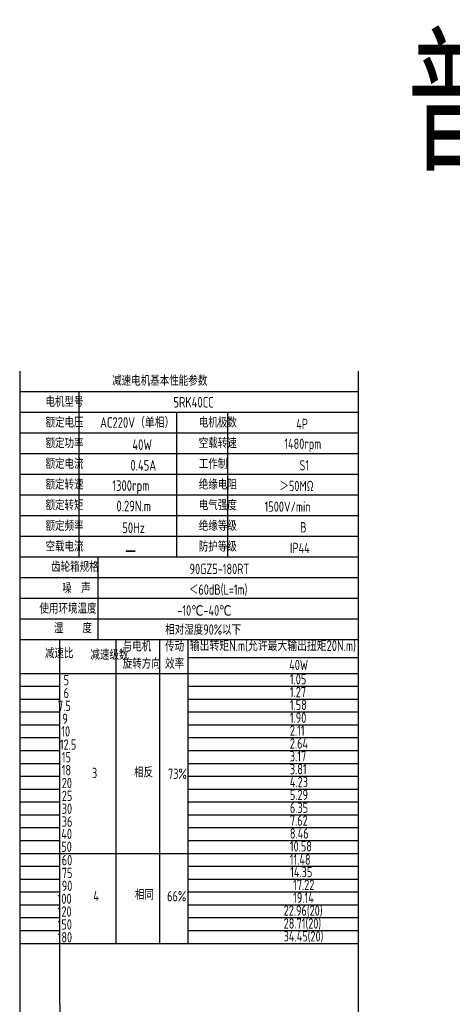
# Model space of a CAD drawing. Header units: inches. Extents: x 837 to 6223, y -2862 to 3098.
# Tile 83 of 139: x 2230 to 2558, y 2330 to 3078. Entities that reach past the tile are written whole.
import ezdxf

# ---------------------------------------------------------------- set-up
doc = ezdxf.new("R2010")
doc.units = ezdxf.units.IN
doc.header["$LTSCALE"] = 10
doc.header["$MEASUREMENT"] = 0
for name, color, linetype in [('1轮廓实线层', 7, 'Continuous'), ('2细线层', 4, 'Continuous'), ('6文字层', 3, 'Continuous')]:
    doc.layers.add(name, color=color, linetype=linetype)
doc.styles.add('PC_TEXTSTYLE', font='isocp.shx', dxfattribs={"width": 0.8, "bigfont": 'HZFS.SHX'})

msp = doc.modelspace()

# ---------------------------------------------------------------- linework, layer by layer
at = {"layer": '1轮廓实线层'}
for p, q in [((2229.70239, 2811.15996), (2229.70239, 2644.21939)), ((2229.70239, 2811.15996), (2229.70239, 2638.37407)), ((2486.64922, 2811.15996), (2486.64922, 2364.23466)), ((2229.70239, 2640.64779), (2229.70239, 2336.1735)), ((2229.70239, 2634.67741), (2229.70239, 2319.54213)), ((2229.70239, 2379.35408), (2229.70239, 2175.82255)), ((2229.70239, 2364.23466), (2229.70239, 2175.82255)), ((2486.64922, 2364.23466), (2486.96131, 2175.82256))]:
    msp.add_line(p, q, dxfattribs=at)
at = {"layer": '1轮廓实线层', "color": 4}
for p, q in [((2357.72572, 2593.62779), (2486.64922, 2593.62779)), ((2357.72572, 2581.61668), (2400.64085, 2581.61668))]:
    msp.add_line(p, q, dxfattribs=at)
at = {"layer": '2细线层'}
for p, q in [((2486.64922, 2795.45216), (2229.70239, 2795.45216)), ((2274.71056, 2795.45216), (2274.71056, 2669.78968)), ((2486.64922, 2779.74435), (2229.70239, 2779.74435)), ((2348.69222, 2779.74435), (2348.69222, 2669.78968)), ((2387.43651, 2779.74435), (2387.43651, 2669.78968)), ((2486.64922, 2764.03654), (2229.70239, 2764.03654)), ((2486.64922, 2748.32873), (2229.70239, 2748.32873)), ((2486.64922, 2732.62092), (2229.70239, 2732.62092)), ((2486.64922, 2716.91311), (2229.70239, 2716.91311)), ((2486.64922, 2701.2053), (2229.70239, 2701.2053)), ((2486.64922, 2685.49749), (2229.70239, 2685.49749)), ((2486.64922, 2669.78968), (2229.70239, 2669.78968)), ((2288.99029, 2669.78968), (2288.99029, 2606.95845)), ((2486.64922, 2654.08188), (2229.70239, 2654.08188)), ((2486.64922, 2638.37407), (2229.70239, 2638.37407)), ((2486.64922, 2638.37407), (2229.70239, 2638.37407)), ((2486.64922, 2622.66626), (2229.70239, 2622.66626)), ((2486.64922, 2622.66626), (2229.70239, 2622.66626)), ((2422.18561, 2606.95845), (2229.70239, 2606.95845)), ((2486.64922, 2606.95845), (2229.70239, 2606.95845)), ((2260.22866, 2347.12455), (2260.22866, 2606.95845)), ((2302.88603, 2376.43606), (2302.88603, 2606.95845)), ((2336.05862, 2376.43606), (2336.05862, 2606.95845)), ((2357.72572, 2376.43606), (2357.72572, 2606.95845)), ((2229.70239, 2581.61668), (2486.64922, 2581.61668)), ((2229.70239, 2571.84617), (2260.22866, 2571.84617)), ((2357.72572, 2571.84617), (2486.64922, 2571.84617)), ((2229.70239, 2562.07567), (2260.22866, 2562.07567)), ((2357.72572, 2562.07567), (2486.64922, 2562.07567)), ((2229.70239, 2552.30516), (2260.22866, 2552.30516)), ((2357.72572, 2552.30516), (2486.64922, 2552.30516)), ((2229.70239, 2542.53466), (2260.22866, 2542.53466)), ((2357.72572, 2542.53466), (2486.64922, 2542.53466)), ((2229.70239, 2532.76415), (2260.22866, 2532.76415)), ((2357.72572, 2532.76415), (2486.64922, 2532.76415)), ((2229.70239, 2522.99365), (2260.22866, 2522.99365)), ((2357.72572, 2522.99365), (2486.64922, 2522.99365)), ((2229.70239, 2513.22314), (2260.22866, 2513.22314)), ((2357.72572, 2513.22314), (2486.64922, 2513.22314)), ((2229.70239, 2503.45263), (2260.22866, 2503.45263)), ((2357.72572, 2503.45263), (2486.64922, 2503.45263)), ((2229.70239, 2493.68213), (2260.22866, 2493.68213)), ((2357.72572, 2493.68213), (2486.64922, 2493.68213)), ((2229.70239, 2483.91162), (2260.22866, 2483.91162)), ((2357.72572, 2483.91162), (2486.64922, 2483.91162)), ((2229.70239, 2474.14112), (2260.22866, 2474.14112)), ((2357.72572, 2474.14112), (2486.64922, 2474.14112)), ((2229.70239, 2464.37061), (2260.22866, 2464.37061)), ((2357.72572, 2464.37061), (2486.64922, 2464.37061)), ((2229.70239, 2454.60011), (2260.22866, 2454.60011)), ((2357.72572, 2454.60011), (2486.64922, 2454.60011)), ((2229.70239, 2444.8296), (2357.72572, 2444.8296)), ((2357.72572, 2444.8296), (2486.64922, 2444.8296)), ((2229.70239, 2435.0591), (2260.22866, 2435.0591)), ((2357.72572, 2435.0591), (2486.64922, 2435.0591)), ((2229.70239, 2425.28859), (2260.22866, 2425.28859)), ((2357.72572, 2425.28859), (2486.64922, 2425.28859)), ((2229.70239, 2415.51808), (2260.22866, 2415.51808)), ((2357.72572, 2415.51808), (2486.64922, 2415.51808)), ((2229.70239, 2405.74758), (2260.22866, 2405.74758)), ((2357.72572, 2405.74758), (2486.64922, 2405.74758)), ((2229.70239, 2395.97707), (2260.22866, 2395.97707)), ((2357.72572, 2395.97707), (2486.64922, 2395.97707)), ((2229.70239, 2386.20657), (2260.22866, 2386.20657)), ((2357.72572, 2386.20657), (2486.64922, 2386.20657)), ((2229.70239, 2376.43606), (2357.72572, 2376.43606)), ((2357.72572, 2376.43606), (2486.64922, 2376.43606)), ((2260.67959, 2175.82256), (2260.22866, 2347.12455))]:
    msp.add_line(p, q, dxfattribs=at)

# ---------------------------------------------------------------- texts
at = {"layer": '6文字层', "attachment_point": 1, "style": 'PC_TEXTSTYLE'}
for s, insert, char_height, width in [('{\\C3;普通}', (2523.64087, 3063.42787), 100, 476.7582869), ('{\\C3;减速电机基本性能参数}', (2299.89433, 2807.98902), 7.8539044, 91.6376662), ('{\\C3;         电机型号 }', (2216.93749, 2791.94018), 7.8539044, 91.6376662), ('\\pi32.027;{\\C3;      5RK40CC}', (2292.15331, 2791.69258), 8.100556, 112.3650494), ('{\\C3;         额定电压}', (2216.93749, 2776.23238), 7.8539044, 91.6376662), ('{\\C3;       AC220V（单相）}', (2264.78238, 2776.2666), 8.100556, 94.5155433), ('{\\C3;         电机极数}', (2333.31453, 2776.23238), 7.8539044, 91.6376662), ('{\\C3;         4P}', (2407.33358, 2775.02678), 7.8539044, 91.6376662), ('{\\C3;         额定功率}', (2216.93749, 2760.52457), 7.8539044, 91.6376662), ('{\\C3;         空载转速}', (2333.31453, 2760.52457), 7.8539044, 91.6376662), ('{\\C3;              40W}', (2263.36505, 2759.41808), 8.100556, 94.5155433), ('{\\C3;          1480rpm}', (2394.66448, 2760.00092), 7.8539044, 91.6376662), ('{\\C3;         额定电流}', (2216.93749, 2744.81676), 7.8539044, 91.6376662), ('{\\C3;         工作制}', (2333.31453, 2744.81676), 7.8539044, 91.6376662), ('{\\C3;              0.45A}', (2261.88861, 2743.74376), 8.100556, 94.5155433), ('{\\C3;           S1}', (2402.60036, 2743.61117), 7.8539044, 91.6376662), ('{\\C3;         额定转速}', (2216.93749, 2729.10895), 7.8539044, 91.6376662), ('{\\C3;       1300rpm}', (2274.0373, 2728.32841), 8.100556, 94.5155433), ('{\\C3;         绝缘电阻}', (2333.31453, 2729.10895), 7.8539044, 91.6376662), ('{\\C3;       ＞50MΩ}', (2401.71288, 2727.90336), 7.8539044, 91.6376662), ('{\\C3;         额定转矩}', (2216.93749, 2713.40114), 7.8539044, 91.6376662), ('{\\C3;       0.29N.m}', (2277.2321, 2712.78252), 8.100556, 94.5155433), ('{\\C3;         电气强度}', (2333.31453, 2713.40114), 7.8539044, 91.6376662), ('{\\C3;  1500V/min}', (2408.46044, 2712.19555), 7.8539044, 91.6376662), ('{\\C3;         额定频率}', (2216.93749, 2697.69333), 7.8539044, 91.6376662), ('{\\C3;        50Hz}', (2277.96149, 2696.28269), 8.100556, 94.5155433), ('{\\C3;         绝缘等级}', (2333.31453, 2697.69333), 7.8539044, 91.6376662), ('{\\C3;          B}', (2406.74192, 2696.48774), 7.8539044, 91.6376662), ('{\\C3;         空载电流}', (2216.93749, 2681.98552), 7.8539044, 91.6376662), ('{\\C3;         防护等级}', (2333.31453, 2681.98552), 7.8539044, 91.6376662), ('{\\C3;         IP44}', (2402.60036, 2680.77993), 7.8539044, 91.6376662), ('{\\C3;        \\H1.6708x;—}', (2280.71797, 2682.33899), 7.8539044, 91.6376662), ('{\\C3;              齿轮箱规格}', (2203.2416, 2666.55838), 7.8539044, 91.6376662), ('{\\C3;             90GZ5-180RT}', (2311.97876, 2664.9182), 7.8539044, 91.6376662), ('{\\C3;              噪  声}', (2211.61967, 2650.36271), 7.8539044, 91.6376662), ('{\\C3;              ＜60dB(L=1m)}', (2307.84576, 2649.16229), 7.8539044, 91.6376662), ('{\\C3;       使用环境温度}', (2219.51424, 2634.8621), 7.8539044, 91.6376662), ('{\\C3;       -10℃-40℃}', (2324.19896, 2633.3006), 7.8539044, 91.6376662), ('{\\C3;           湿    度}', (2216.21122, 2619.90228), 7.8539044, 91.6376662), ('{\\C3;      相对湿度90%以下}', (2318.57827, 2618.78362), 7.8539044, 91.6376662), ('{\\C3;与电机\\P旋转方向}', (2307.92258, 2606.10419), 7.853904, 91.6376662), ('{\\C3;传动\\P效率}', (2340.06883, 2606.0219), 7.853904, 91.6376662), ('{\\C3;输出转矩N.m(允许最大输出扭矩20N.m)}', (2358.86637, 2606.67233), 8.100556, 140.9134884), ('{\\C3;              减速比}', (2198.56935, 2600.85793), 7.8539044, 91.6376662), ('{\\C3;              减速级数}', (2233.09732, 2599.71875), 7.8539044, 91.6376662), ('{\\C3;                40W}', (2376.82315, 2591.90769), 7.8539044, 91.6376662), ('{\\C3;                1.05}', (2377.33473, 2581.11937), 7.8539044, 91.6376662), ('{\\C3;                   5}', (2194.76473, 2580.38239), 7.8539044, 91.6376662), ('{\\C3;                   6}', (2194.76473, 2570.61188), 7.8539044, 91.6376662), ('{\\C3;                1.27}', (2377.33473, 2571.34887), 7.8539044, 91.6376662), ('{\\C3;                  7.5}', (2194.07555, 2560.84138), 7.8539044, 91.6376662), ('{\\C3;                1.58}', (2377.33473, 2561.57836), 7.8539044, 91.6376662), ('{\\C3;                1.90}', (2377.33473, 2551.80786), 7.8539044, 91.6376662), ('{\\C3;                  9}', (2197.3844, 2551.07087), 7.8539044, 91.6376662), ('{\\C3;                   10}', (2193.0172, 2541.4186), 7.8539044, 91.6376662), ('{\\C3;                2.11}', (2377.33473, 2542.03735), 7.8539044, 91.6376662), ('{\\C3;                   12.5}', (2191.92436, 2531.40812), 7.8539044, 91.6376662), ('{\\C3;                2.64}', (2377.33473, 2532.26684), 7.8539044, 91.6376662), ('{\\C3;                   15}', (2193.38638, 2521.75935), 7.8539044, 91.6376662), ('{\\C3;                3.17}', (2377.33473, 2522.49634), 7.8539044, 91.6376662), ('{\\C3;                   18}', (2193.38638, 2511.98885), 7.8539044, 91.6376662), ('{\\C3;     3}', (2266.624, 2509.80048), 7.8539044, 91.6376662), ('{\\C3;     相反}', (2298.52065, 2510.3576), 7.8539044, 91.6376662), ('{\\C3;  73%}', (2335.126, 2509.26231), 7.8539044, 91.6376662), ('{\\C3;                3.81}', (2377.33473, 2512.72583), 7.8539044, 91.6376662), ('{\\C3;                   20}', (2193.38638, 2502.21834), 7.8539044, 91.6376662), ('{\\C3;                4.23}', (2377.33473, 2502.95533), 7.8539044, 91.6376662), ('{\\C3;                   25}', (2193.38638, 2492.44784), 7.8539044, 91.6376662), ('{\\C3;                5.29}', (2377.33473, 2493.18482), 7.8539044, 91.6376662), ('{\\C3;                   30}', (2193.38638, 2482.67733), 7.8539044, 91.6376662), ('{\\C3;                6.35}', (2377.33473, 2483.41432), 7.8539044, 91.6376662), ('{\\C3;                   36}', (2193.38638, 2472.90683), 7.8539044, 91.6376662), ('{\\C3;                7.62}', (2377.33473, 2473.64381), 7.8539044, 91.6376662), ('{\\C3;                   40}', (2193.02697, 2463.57175), 7.8539044, 91.6376662), ('{\\C3;                8.46}', (2377.33473, 2463.87331), 7.8539044, 91.6376662), ('{\\C3;                10.58}', (2377.33473, 2454.1028), 7.8539044, 91.6376662), ('{\\C3;                   50}', (2193.02697, 2453.80125), 7.8539044, 91.6376662), ('{\\C3;                   60}', (2193.38638, 2443.59531), 7.8539044, 91.6376662), ('{\\C3;                11.48}', (2377.24539, 2444.0316), 7.8539044, 91.6376662), ('{\\C3;                   75}', (2193.38638, 2433.8248), 7.8539044, 91.6376662), ('{\\C3;                 14.35}', (2373.98611, 2434.56179), 7.8539044, 91.6376662), ('{\\C3;                   90}', (2193.38638, 2424.0543), 7.8539044, 91.6376662), ('{\\C3;                  17.22}', (2372.62232, 2424.79128), 7.8539044, 91.6376662), ('{\\C3;     相同}', (2299.23234, 2417.40695), 7.8539044, 91.6376662), ('{\\C3;                  100}', (2193.87121, 2414.28379), 7.8539044, 91.6376662), ('{\\C3;     4}', (2267.65784, 2416.35635), 7.8539044, 91.6376662), ('{\\C3;   66%}', (2330.83614, 2416.18835), 7.8539044, 91.6376662), ('{\\C3;                  19.14}', (2372.62232, 2415.02078), 7.8539044, 91.6376662), ('{\\C3;                  120}', (2193.87121, 2404.51329), 7.8539044, 91.6376662), ('{\\C3;                22.96(20)}', (2372.62018, 2405.25027), 7.8539044, 91.6376662), ('{\\C3;                  150}', (2193.87121, 2394.74278), 7.8539044, 91.6376662), ('{\\C3;                28.71(20)}', (2372.62018, 2395.47977), 7.8539044, 91.6376662), ('{\\C3;                  180}', (2193.87121, 2384.97228), 7.8539044, 91.6376662), ('{\\C3;                34.45(20)}', (2372.62018, 2385.70926), 7.8539044, 91.6376662)]:
    msp.add_mtext(s, dxfattribs=dict(at, insert=insert, char_height=char_height, width=width))

doc.saveas('drawing.dxf')
